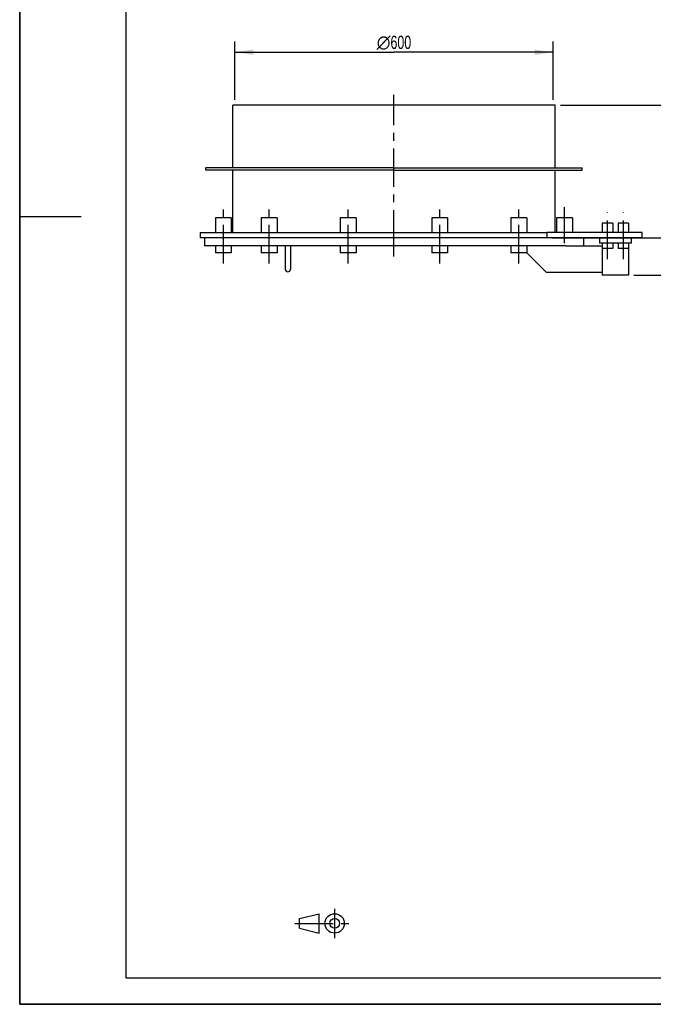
# Model space of a CAD drawing. Header units: millimetres. Extents: x 0 to 2100, y 0 to 2970.
# Tile 1 of 3: x 0 to 1195, y 0 to 1856. Entities that reach past the tile are written whole.
import ezdxf

# ---------------------------------------------------------------- set-up
doc = ezdxf.new("R2010")
doc.units = ezdxf.units.MM
doc.header["$LTSCALE"] = 193.6
doc.linetypes.add('CENTER', pattern=[0.6, 0.375, -0.075, 0.075, -0.075])
doc.layers.get('0').update_dxf_attribs({"linetype": 'CONTINUOUS'})
doc.layers.add('_2D-BEM', color=7, linetype='CONTINUOUS')
doc.layers.add('_ACHSEN', color=7, linetype='CONTINUOUS')
doc.styles.get("Standard").update_dxf_attribs({"font": 'txt', "width": 0.7})
doc.styles.add('TEXTSTYLE_4', font='gdt')
doc.dimstyles.new('DIMSTYLE_1', dxfattribs={"dimtxt": 25, "dimasz": 35, "dimexe": 2, "dimexo": 1, "dimtad": 1, "dimdec": 1, "dimtxsty": 'STANDARD', "dimblk": '_FILLED', "dimblk1": '_FILLED', "dimblk2": '_FILLED', "dimcen": 0.09, "dimazin": 2, "dimtp": 0.8, "dimtm": 0.8, "dimtfac": 1, "dimtdec": 1, "dimtofl": 0, "dimtmove": 0, "dimatfit": 3, "dimldrblk": '_FILLED', "dimfxl": 1, "dimtolj": 1, "dimarcsym": 0})
doc.dimstyles.new('DIMSTYLE_3', dxfattribs={"dimtxt": 25, "dimasz": 35, "dimexe": 2, "dimexo": 1, "dimtad": 1, "dimdec": 1, "dimtxsty": 'STANDARD', "dimblk": '_FILLED', "dimblk1": '_FILLED', "dimblk2": '_FILLED', "dimcen": 0.09, "dimazin": 2, "dimtp": 0.5, "dimtm": 0.5, "dimtfac": 1, "dimtdec": 1, "dimtofl": 0, "dimtmove": 0, "dimatfit": 3, "dimldrblk": '_FILLED', "dimfxl": 1, "dimtolj": 1, "dimarcsym": 0})

# ---------------------------------------------------------------- blocks, each defined once
blk = doc.blocks.new('_FILLED')
at = {"color": 0, "linetype": 'BYBLOCK'}
blk.add_solid([(0, 0), (-1, 0.143), (-1, -0.143)], dxfattribs=at)
blk = doc.blocks.new('*D0')
at = {"layer": '_2D-BEM', "color": 2, "linetype": 'CONTINUOUS'}
for p, q in [((405.7, 1704.8), (405.7, 1814.8)), ((1005.7, 1704.8), (1005.7, 1814.8)), ((405.7, 1794.8), (705.7, 1794.8)), ((1005.7, 1794.8), (705.7, 1794.8))]:
    blk.add_line(p, q, dxfattribs=at)
at = {"layer": '_2D-BEM', "color": 2, "linetype": 'CONTINUOUS', "xscale": 35, "yscale": 35, "zscale": 35, "rotation": 180}
blk.add_blockref('_FILLED', (405.7, 1794.8), dxfattribs=at)
at = {"layer": '_2D-BEM', "color": 2, "linetype": 'CONTINUOUS', "xscale": 35, "yscale": 35, "zscale": 35}
blk.add_blockref('_FILLED', (1005.7, 1794.8), dxfattribs=at)
at = {"layer": '_2D-BEM', "color": 2, "linetype": 'CONTINUOUS', "insert": (705.7, 1826), "char_height": 25, "width": 138.393, "attachment_point": 2, "line_spacing_factor": 0.9, "style": 'TEXTSTYLE_4'}
blk.add_mtext('{\\fgdt;n}\\ftxt;{\\W0.7;600}', dxfattribs=at)
blk = doc.blocks.new('*D3')
at = {"layer": '_2D-BEM', "color": 2, "linetype": 'CONTINUOUS'}
for p, q in [((1019.7, 1694.8), (1293.7, 1694.8)), ((1273.7, 1694.8), (1273.7, 1569.8)), ((1273.7, 1444.8), (1273.7, 1569.8)), ((1003.7, 1444.8), (1293.7, 1444.8))]:
    blk.add_line(p, q, dxfattribs=at)
at = {"layer": '_2D-BEM', "color": 2, "linetype": 'CONTINUOUS', "xscale": 35, "yscale": 35, "zscale": 35}
for p, rotation in [((1273.7, 1694.8), 90), ((1273.7, 1444.8), 270)]:
    blk.add_blockref('_FILLED', p, dxfattribs=dict(at, rotation=rotation))
at = {"layer": '_2D-BEM', "color": 2, "linetype": 'CONTINUOUS', "insert": (1242.4, 1569.8), "char_height": 25, "width": 85.714, "attachment_point": 2, "rotation": 90, "line_spacing_factor": 0.9}
blk.add_mtext('250', dxfattribs=at)
blk = doc.blocks.new('*D7')
at = {"layer": '_2D-BEM', "color": 2, "linetype": 'CONTINUOUS'}
for p, q in [((1019.7, 1694.8), (1363.7, 1694.8)), ((1343.7, 1694.8), (1343.7, 1534.8)), ((1343.7, 1374.8), (1343.7, 1534.8)), ((1158.2, 1374.8), (1363.7, 1374.8))]:
    blk.add_line(p, q, dxfattribs=at)
at = {"layer": '_2D-BEM', "color": 2, "linetype": 'CONTINUOUS', "xscale": 35, "yscale": 35, "zscale": 35}
for p, rotation in [((1343.7, 1694.8), 90), ((1343.7, 1374.8), 270)]:
    blk.add_blockref('_FILLED', p, dxfattribs=dict(at, rotation=rotation))
at = {"layer": '_2D-BEM', "color": 2, "linetype": 'CONTINUOUS', "insert": (1312.4, 1534.8), "char_height": 25, "width": 85.714, "attachment_point": 2, "rotation": 90, "line_spacing_factor": 0.9}
blk.add_mtext('320', dxfattribs=at)
blk = doc.blocks.new('PROJEKTIONSMETHODE_1_BL1', base_point=(570, 152.5))
at = {"color": 2, "linetype": 'CONTINUOUS'}
for p, q in [((527.8, 161.7), (564.5, 170.8)), ((564.5, 134.2), (564.5, 170.8)), ((527.8, 143.3), (527.8, 161.7)), ((527.8, 143.3), (564.5, 134.2))]:
    blk.add_line(p, q, dxfattribs=at)
at = {"color": 2, "linetype": 'CENTER'}
for p, q in [((593.8, 180), (593.8, 125)), ((518.7, 152.5), (621.3, 152.5))]:
    blk.add_line(p, q, dxfattribs=at)
at = {"color": 2, "linetype": 'CONTINUOUS'}
for radius in [18.3, 9.17]:
    blk.add_circle((593.8, 152.5), radius, dxfattribs=at)

msp = doc.modelspace()

# ---------------------------------------------------------------- linework, layer by layer
at = {"color": 7, "linetype": 'CONTINUOUS'}
for p, q in [((0, 0), (0, 2970)), ((0, 0), (0, 2970)), ((401.66, 1576.79), (401.66, 1694.79)), ((1009.66, 1576.79), (1009.66, 1694.79)), ((350.66, 1572.79), (350.66, 1576.79)), ((401.66, 1576.79), (350.66, 1576.79)), ((401.66, 1572.79), (350.66, 1572.79)), ((705.66, 1576.79), (401.66, 1576.79)), ((401.66, 1454.79), (401.66, 1572.79)), ((705.66, 1572.79), (401.66, 1572.79)), ((705.66, 1576.79), (1009.66, 1576.79)), ((705.66, 1572.79), (1009.66, 1572.79)), ((1009.66, 1576.79), (1060.66, 1576.79)), ((1009.66, 1454.79), (1009.66, 1572.79)), ((1009.66, 1572.79), (1060.66, 1572.79)), ((1060.66, 1572.79), (1060.66, 1576.79)), ((340.16, 1454.79), (369.01, 1454.79)), ((340.16, 1454.79), (340.16, 1444.79)), ((369.01, 1454.79), (399.01, 1454.79)), ((399.01, 1454.79), (401.66, 1454.79)), ((401.66, 1454.79), (455.2, 1454.79)), ((455.2, 1454.79), (485.2, 1454.79)), ((485.2, 1454.79), (604.48, 1454.79)), ((604.48, 1454.79), (634.48, 1454.79)), ((634.48, 1454.79), (776.85, 1454.79)), ((776.85, 1454.79), (806.85, 1454.79)), ((806.85, 1454.79), (806.87, 1454.79)), ((806.87, 1454.79), (926.13, 1454.79)), ((926.13, 1454.79), (956.13, 1454.79)), ((956.13, 1454.79), (993.7, 1454.79)), ((1173.66, 1454.79), (993.7, 1454.79)), ((993.7, 1454.79), (993.7, 1444.79)), ((1173.66, 1444.79), (1173.66, 1454.79)), ((348.12, 1444.79), (340.16, 1444.79)), ((348.16, 1444.79), (348.12, 1444.79)), ((993.7, 1444.79), (348.16, 1444.79)), ((369.01, 1429.79), (348.16, 1429.79)), ((399.01, 1429.79), (369.01, 1429.79)), ((455.2, 1429.79), (399.01, 1429.79)), ((485.2, 1429.79), (455.2, 1429.79)), ((500.66, 1429.79), (485.2, 1429.79)), ((500.66, 1429.79), (500.66, 1385.79)), ((505.66, 1429.79), (500.66, 1429.79)), ((510.66, 1429.79), (505.66, 1429.79)), ((510.66, 1429.79), (510.66, 1385.79)), ((604.48, 1429.79), (510.66, 1429.79)), ((634.48, 1429.79), (604.48, 1429.79)), ((776.85, 1429.79), (634.48, 1429.79)), ((806.85, 1429.79), (776.85, 1429.79)), ((926.13, 1429.79), (806.85, 1429.79)), ((943.16, 1429.79), (926.13, 1429.79)), ((956.13, 1429.79), (943.16, 1429.79)), ((1029.71, 1429.79), (956.13, 1429.79)), ((1173.66, 1444.79), (993.7, 1444.79)), ((1029.71, 1429.79), (1098.16, 1429.79)), ((1093.16, 1444.79), (1093.16, 1434.79)), ((1153.16, 1434.79), (1093.16, 1434.79)), ((1153.16, 1444.79), (1153.16, 1434.79)), ((956.15, 1416.8), (956.13, 1416.82)), ((993.16, 1379.79), (956.15, 1416.8)), ((1098.16, 1424.79), (1098.16, 1374.79)), ((1148.16, 1424.79), (1148.16, 1374.79)), ((1098.16, 1379.79), (993.16, 1379.79)), ((1148.16, 1374.79), (1098.16, 1374.79)), ((0, 0), (2100, 0)), ((0, 0), (2100, 0))]:
    msp.add_line(p, q, dxfattribs=at)
at = {"color": 3, "linetype": 'CONTINUOUS'}
for p, q in [((0, 2950), (0, 1485)), ((0, 1485), (0, 0)), ((0, 1485), (116, 1485)), ((2090, 0), (0, 0))]:
    msp.add_line(p, q, dxfattribs=at)
at = {"color": 5, "linetype": 'CONTINUOUS'}
for p, q in [((200, 2900), (200, 50)), ((200, 50), (2040, 50))]:
    msp.add_line(p, q, dxfattribs=at)
at = {"color": 7, "linetype": 'CONTINUOUS'}
for start, end in [(180, 270), (270, 360)]:
    msp.add_arc((505.66, 1385.79), 5, start, end, dxfattribs=at)
at = {"layer": '_ACHSEN', "color": 7, "linetype": 'CENTER'}
for p, q in [((705.66, 1424.79), (705.66, 1714.79)), ((384.01, 1396.79), (384.01, 1502.79)), ((384.01, 1396.79), (384.01, 1502.79)), ((470.2, 1396.79), (470.2, 1502.79)), ((470.2, 1396.79), (470.2, 1502.79)), ((619.48, 1396.79), (619.48, 1502.79)), ((619.48, 1396.79), (619.48, 1502.79)), ((791.85, 1396.79), (791.85, 1502.79)), ((791.85, 1396.79), (791.85, 1502.79)), ((941.13, 1396.79), (941.13, 1502.79)), ((941.13, 1396.79), (941.13, 1502.79)), ((1027.32, 1434.79), (1027.32, 1502.79)), ((1027.32, 1434.79), (1027.32, 1502.79)), ((1108.16, 1404.79), (1108.16, 1492.79)), ((1108.16, 1404.79), (1108.16, 1492.79)), ((1108.16, 1404.79), (1108.16, 1492.79)), ((1108.16, 1404.79), (1108.16, 1492.79)), ((1138.16, 1404.79), (1138.16, 1492.79)), ((1138.16, 1404.79), (1138.16, 1492.79)), ((1138.16, 1404.79), (1138.16, 1492.79)), ((1138.16, 1404.79), (1138.16, 1492.79)), ((705.66, 1409.79), (705.66, 1464.79))]:
    msp.add_line(p, q, dxfattribs=at)
at = {"layer": '_ACHSEN', "color": 7, "linetype": 'CONTINUOUS'}
for p, q in [((405.66, 1694.79), (401.66, 1694.79)), ((1005.66, 1694.79), (405.66, 1694.79)), ((1009.66, 1694.79), (1005.66, 1694.79)), ((369.01, 1482.79), (369.01, 1454.79)), ((384.01, 1482.79), (369.01, 1482.79)), ((399.01, 1482.79), (384.01, 1482.79)), ((399.01, 1482.79), (399.01, 1454.79)), ((455.2, 1482.79), (455.2, 1454.79)), ((477.7, 1482.79), (455.2, 1482.79)), ((485.2, 1482.79), (477.7, 1482.79)), ((485.2, 1482.79), (485.2, 1454.79)), ((604.48, 1482.79), (604.48, 1454.79)), ((632.47, 1482.79), (604.48, 1482.79)), ((634.48, 1482.79), (632.47, 1482.79)), ((634.48, 1482.79), (634.48, 1454.79)), ((806.85, 1482.79), (776.85, 1482.79)), ((776.85, 1482.79), (776.85, 1454.79)), ((806.85, 1482.79), (806.85, 1454.79)), ((926.13, 1482.79), (926.13, 1454.79)), ((928.14, 1482.79), (926.13, 1482.79)), ((956.13, 1482.79), (928.14, 1482.79)), ((956.13, 1482.79), (956.13, 1454.79)), ((1012.32, 1482.79), (1012.32, 1454.79)), ((1019.82, 1482.79), (1012.32, 1482.79)), ((1042.32, 1482.79), (1019.82, 1482.79)), ((1042.32, 1482.79), (1042.32, 1454.79)), ((1118.16, 1472.79), (1098.16, 1472.79)), ((1098.16, 1472.79), (1098.16, 1454.79)), ((1118.16, 1472.79), (1118.16, 1454.79)), ((1148.16, 1472.79), (1128.16, 1472.79)), ((1128.16, 1472.79), (1128.16, 1454.79)), ((1148.16, 1472.79), (1148.16, 1454.79)), ((348.16, 1444.79), (348.16, 1429.79)), ((369.01, 1429.79), (369.01, 1416.79)), ((399.01, 1429.79), (399.01, 1416.79)), ((455.2, 1429.79), (455.2, 1416.79)), ((485.2, 1429.79), (485.2, 1416.79)), ((604.48, 1429.79), (604.48, 1416.79)), ((634.48, 1429.79), (634.48, 1416.79)), ((776.85, 1429.79), (776.85, 1416.79)), ((806.85, 1429.79), (806.85, 1416.79)), ((926.13, 1429.79), (926.13, 1416.79)), ((956.13, 1429.79), (956.13, 1416.79)), ((1063.16, 1444.79), (1063.16, 1429.79)), ((1098.16, 1434.79), (1098.16, 1424.79)), ((1118.16, 1434.79), (1118.16, 1424.79)), ((1128.16, 1434.79), (1128.16, 1424.79)), ((1148.16, 1434.79), (1148.16, 1424.79)), ((384.01, 1416.79), (369.01, 1416.79)), ((399.01, 1416.79), (384.01, 1416.79)), ((477.7, 1416.79), (455.2, 1416.79)), ((485.2, 1416.79), (477.7, 1416.79)), ((632.47, 1416.79), (604.48, 1416.79)), ((634.48, 1416.79), (632.47, 1416.79)), ((806.85, 1416.79), (776.85, 1416.79)), ((928.14, 1416.79), (926.13, 1416.79)), ((956.13, 1416.79), (928.14, 1416.79)), ((1118.16, 1424.79), (1098.16, 1424.79)), ((1148.16, 1424.79), (1128.16, 1424.79))]:
    msp.add_line(p, q, dxfattribs=at)

# ---------------------------------------------------------------- block references
at = {"color": 2, "linetype": 'CONTINUOUS'}
msp.add_blockref('PROJEKTIONSMETHODE_1_BL1', (570, 152.5), dxfattribs=at)

# ---------------------------------------------------------------- dimensions: what is measured, and where the dimension line sits
at = {"layer": '_2D-BEM', "color": 2, "linetype": 'CONTINUOUS'}
dim = msp.add_linear_dim(base=(1005.66, 1794.79), p1=(405.66, 1703.79), p2=(1005.66, 1703.79), text='%%c<>', dimstyle='DIMSTYLE_1', dxfattribs=at)
dim.commit()
dim.dimension.update_dxf_attribs({"geometry": '*D0', "text_midpoint": (705.66, 1794.79), "dimtype": 160})
for base, p1, p2, angle, picture, middle in [((1273.66, 1694.79), (1002.7, 1444.79), (1018.66, 1694.79), 90, '*D3', (1273.66, 1566.21)), ((1343.66, 1374.79), (1018.66, 1694.79), (1157.16, 1374.79), 270, '*D7', (1343.66, 1531.21))]:
    dim = msp.add_linear_dim(base=base, p1=p1, p2=p2, angle=angle, dimstyle='DIMSTYLE_3', dxfattribs=at)
    dim.commit()
    dim.dimension.update_dxf_attribs({"geometry": picture, "text_midpoint": middle, "dimtype": 160})

doc.saveas('drawing.dxf')
